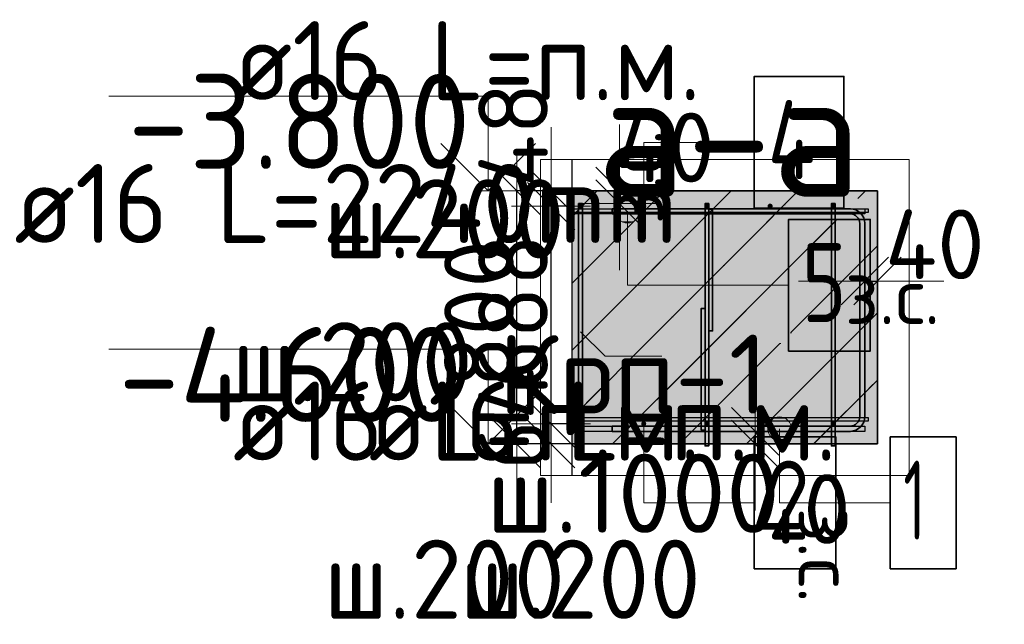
# Model space of a CAD drawing. Header units: millimetres. Extents: x 13527 to 139154, y -122592 to 61893.
# Tile 73 of 128: x 122117 to 125233, y 7387 to 9298. Entities that reach past the tile are written whole.
import ezdxf

# ---------------------------------------------------------------- set-up
doc = ezdxf.new("R2010")
doc.units = ezdxf.units.MM
doc.header["$PDMODE"] = 65
doc.linetypes.add('______11', pattern=[500, 400, -50, 0, -50])
doc.linetypes.add('______5', pattern=[1100, 800, -100, 100, -100])
for name, color, linetype, lineweight in [('Standard', 7, 'Continuous', 25), ('Арм.стержн. Арматура края', 96, 'Continuous', 35), ('Высотная отметки_ общее', 7, 'Continuous', 13), ('Размерная линия_ общее', 7, 'Continuous', 13)]:
    doc.layers.add(name, color=color, linetype=linetype, lineweight=lineweight)
for name, color, linetype, lineweight, true_color in [('Арм.стержн. Фиксатор', 7, 'Continuous', 35, 0x501e0f), ('Арм.стержн.верхн.зоны У', 7, 'Continuous', 35, 0xecec00), ('Арм.стержн.верхн.зоны Х', 7, 'Continuous', 35, 0x0000c6), ('Арм.стержн.ниж.зоны У', 7, 'Continuous', 35, 0x00b300), ('Арм.стержн.ниж.зоны Х', 7, 'Continuous', 35, 0xc600c6)]:
    doc.layers.add(name, color=color, linetype=linetype, lineweight=lineweight, true_color=true_color)
doc.styles.add('ARIAL', font='ARIAL.TTF')
doc.styles.add('ISOCPEUR', font='ISOCPEUR')
doc.dimstyles.new('DIMSTYLE_14', dxfattribs={"dimtxt": 220, "dimasz": 250, "dimexe": 0, "dimexo": 0.001, "dimgap": 110, "dimtad": 2, "dimdec": 0, "dimrnd": 1, "dimzin": 12, "dimdsep": 46, "dimtxsty": 'ISOCPEUR', "dimblk1": 'ALL_ML_STRICH', "dimblk2": 'ALL_ML_STRICH', "dimsah": 1, "dimcen": 0, "dimse1": 1, "dimse2": 1, "dimclrd": 7, "dimclre": 256, "dimclrt": 7, "dimadec": 0, "dimazin": 0, "dimtfac": 1, "dimtdec": 0, "dimtix": 1, "dimtmove": 2, "dimatfit": 3, "dimfxl": 0, "dimtvp": 1.2, "dimtzin": 0, "dimlwd": 0, "dimlwe": -3, "dimarcsym": 0})
doc.dimstyles.new('DIMSTYLE_16', dxfattribs={"dimtxt": 220, "dimasz": 250, "dimexe": 0, "dimexo": 0, "dimgap": 110, "dimtad": 2, "dimdec": 0, "dimrnd": 1, "dimzin": 12, "dimdsep": 46, "dimtxsty": 'ISOCPEUR', "dimblk1": 'ALL_ML_STRICH', "dimblk2": 'ALL_ML_STRICH', "dimsah": 1, "dimcen": 0, "dimclrd": 7, "dimclre": 256, "dimclrt": 7, "dimadec": 0, "dimazin": 0, "dimtfac": 1, "dimtdec": 0, "dimtix": 1, "dimtmove": 2, "dimatfit": 3, "dimfxl": 0, "dimtzin": 0, "dimlwd": 0, "dimlwe": -3, "dimarcsym": 0})
doc.dimstyles.new('DIMSTYLE_17', dxfattribs={"dimtxt": 220, "dimasz": 250, "dimexe": 0, "dimexo": 0.001, "dimgap": 110, "dimtad": 2, "dimdec": 0, "dimrnd": 1, "dimzin": 12, "dimdsep": 46, "dimtxsty": 'ISOCPEUR', "dimblk1": 'ALL_ML_STRICH', "dimblk2": 'ALL_ML_STRICH', "dimsah": 1, "dimcen": 0, "dimse1": 1, "dimse2": 1, "dimclrd": 7, "dimclre": 256, "dimclrt": 7, "dimadec": 0, "dimazin": 0, "dimtfac": 1, "dimtdec": 0, "dimtix": 1, "dimtmove": 2, "dimatfit": 3, "dimfxl": 0, "dimtvp": 1.2, "dimtzin": 0, "dimlwd": 0, "dimlwe": -3, "dimarcsym": 0})
doc.dimstyles.new('DIMSTYLE_18', dxfattribs={"dimtxt": 220, "dimasz": 250, "dimexe": 0, "dimexo": 0, "dimgap": 110, "dimtad": 2, "dimdec": 0, "dimrnd": 1, "dimzin": 12, "dimdsep": 46, "dimtxsty": 'ISOCPEUR', "dimblk1": 'ALL_ML_STRICH', "dimblk2": 'ALL_ML_STRICH', "dimsah": 1, "dimcen": 0, "dimclrd": 7, "dimclre": 256, "dimclrt": 7, "dimadec": 0, "dimazin": 0, "dimtfac": 1, "dimtdec": 0, "dimtix": 1, "dimtmove": 2, "dimatfit": 3, "dimfxl": 0, "dimtvp": 1.2, "dimtzin": 0, "dimlwd": 0, "dimlwe": -3, "dimarcsym": 0})
doc.dimstyles.new('DIMSTYLE_19', dxfattribs={"dimtxt": 220, "dimasz": 250, "dimexe": 0, "dimexo": 0, "dimgap": 110, "dimtad": 2, "dimdec": 0, "dimrnd": 1, "dimzin": 12, "dimdsep": 46, "dimtxsty": 'ISOCPEUR', "dimblk1": 'ALL_ML_STRICH', "dimblk2": 'ALL_ML_STRICH', "dimsah": 1, "dimcen": 0, "dimclrd": 7, "dimclre": 256, "dimclrt": 7, "dimadec": 0, "dimazin": 0, "dimtfac": 1, "dimtdec": 0, "dimtix": 1, "dimtmove": 2, "dimatfit": 3, "dimfxl": 0, "dimtvp": 1.2, "dimtzin": 0, "dimlwd": 0, "dimlwe": -3, "dimarcsym": 0})
doc.dimstyles.new('DIMSTYLE_5', dxfattribs={"dimtxt": 220, "dimasz": 250, "dimexe": 0, "dimexo": 0, "dimgap": 110, "dimtad": 2, "dimdec": 0, "dimrnd": 5, "dimzin": 12, "dimdsep": 46, "dimtxsty": 'ISOCPEUR', "dimblk1": 'ALL_ML_STRICH', "dimblk2": 'ALL_ML_STRICH', "dimsah": 1, "dimcen": 0, "dimclrd": 7, "dimclre": 256, "dimclrt": 7, "dimadec": 0, "dimazin": 0, "dimtfac": 1, "dimtdec": 0, "dimtix": 1, "dimtmove": 2, "dimatfit": 3, "dimfxl": 0, "dimtzin": 0, "dimlwd": 0, "dimlwe": -3, "dimarcsym": 0})

# ---------------------------------------------------------------- blocks, each defined once
blk = doc.blocks.new('ALL_ML_STRICH')
at = {"color": 0, "linetype": 'ByBlock', "lineweight": -2}
for p, q in [((0, -0.5), (0, 0.5)), ((-0.3, -0.3), (0.3, 0.3)), ((-1, 0), (0.5, 0))]:
    blk.add_line(p, q, dxfattribs=at)
blk = doc.blocks.new('*D69')
at = {"layer": 'DEFPOINTS', "color": 7, "linetype": 'Continuous', "lineweight": 13, "transparency": 33554687}
for p in [(123935.1, 8756.8), (123690.6, 7956.8), (123928.4, 7956.8)]:
    blk.add_point(p, dxfattribs=at)
at = {"layer": 'Размерная линия_ общее', "color": 253, "linetype": 'Continuous', "lineweight": -2, "true_color": 0xa0a0a0, "transparency": 33554687}
for p, q in [((123915.1, 8756.8), (123690.6, 8756.8)), ((123908.4, 7956.8), (123690.6, 7956.8))]:
    blk.add_line(p, q, dxfattribs=at)
at = {"layer": 'Размерная линия_ общее', "color": 7, "linetype": 'Continuous', "lineweight": -2, "transparency": 33554687}
blk.add_line((123690.6, 7956.8), (123690.6, 8756.8), dxfattribs=at)
at = {"layer": 'Размерная линия_ общее', "color": 7, "linetype": 'Continuous', "lineweight": 13, "transparency": 33554687, "xscale": 250, "yscale": 250, "zscale": 250}
for p, rotation in [((123690.6, 8756.8), 90), ((123690.6, 7956.8), 270)]:
    blk.add_blockref('ALL_ML_STRICH', p, dxfattribs=dict(at, rotation=rotation))
at = {"layer": 'Размерная линия_ общее', "color": 7, "linetype": 'Continuous', "lineweight": 13, "transparency": 33554687, "insert": (123570.6, 8367.8), "char_height": 220, "width": 660, "attachment_point": 5, "rotation": 90, "style": 'ISOCPEUR'}
blk.add_mtext('\\A1;{800}', dxfattribs=at)
blk = doc.blocks.new('*D519')
at = {"layer": 'DEFPOINTS', "color": 7, "linetype": 'Continuous', "lineweight": 13, "transparency": 33554687}
for p in [(124444.7, 7996.8), (124445.9, 7996.8), (124444.1, 7956.8)]:
    blk.add_point(p, dxfattribs=at)
at = {"layer": 'Размерная линия_ общее', "color": 7, "linetype": 'Continuous', "lineweight": -2, "transparency": 33554687}
blk.add_line((124444.7, 7996.8), (124444.7, 7956.8), dxfattribs=at)
at = {"layer": 'Размерная линия_ общее', "color": 7, "linetype": 'Continuous', "lineweight": 13, "transparency": 33554687, "xscale": 250, "yscale": 250, "zscale": 250}
for p, rotation in [((124444.7, 7956.8), 270), ((124444.7, 7996.8), 90)]:
    blk.add_blockref('ALL_ML_STRICH', p, dxfattribs=dict(at, rotation=rotation))
at = {"layer": 'Размерная линия_ общее', "color": 7, "linetype": 'Continuous', "lineweight": 13, "transparency": 33554687, "insert": (124588.7, 7751.3), "char_height": 220, "width": 440, "attachment_point": 5, "style": 'ISOCPEUR'}
blk.add_mtext('\\A1;{40}', dxfattribs=at)
at = {"layer": 'Размерная линия_ общее', "color": 7, "linetype": 'Continuous', "lineweight": 13, "transparency": 33554687, "insert": (124761.5, 7755.8), "char_height": 180, "width": 9, "attachment_point": 1, "rotation": 270, "line_spacing_factor": 0.60241, "style": 'ISOCPEUR'}
blk.add_mtext('з.с.', dxfattribs=at)
blk = doc.blocks.new('*D643')
at = {"layer": 'DEFPOINTS', "color": 7, "linetype": 'Continuous', "lineweight": 13, "transparency": 33554687}
for p in [(124791.7, 8473.2), (124791.7, 8472), (124831.7, 8471.4)]:
    blk.add_point(p, dxfattribs=at)
at = {"layer": 'Размерная линия_ общее', "color": 7, "linetype": 'Continuous', "lineweight": -2, "transparency": 33554687}
blk.add_line((124791.7, 8472), (124831.7, 8472), dxfattribs=at)
at = {"layer": 'Размерная линия_ общее', "color": 7, "linetype": 'Continuous', "lineweight": 13, "transparency": 33554687, "xscale": 250, "yscale": 250, "zscale": 250}
blk.add_blockref('ALL_ML_STRICH', (124831.7, 8472), dxfattribs=at)
at = {"layer": 'Размерная линия_ общее', "color": 7, "linetype": 'Continuous', "lineweight": 13, "transparency": 33554687, "xscale": 250, "yscale": 250, "zscale": 250, "rotation": 180}
blk.add_blockref('ALL_ML_STRICH', (124791.7, 8472), dxfattribs=at)
at = {"layer": 'Размерная линия_ общее', "color": 7, "linetype": 'Continuous', "lineweight": 13, "transparency": 33554687, "insert": (125012.7, 8588.1), "char_height": 220, "width": 440, "attachment_point": 5, "style": 'ISOCPEUR'}
blk.add_mtext('\\A1;{40}', dxfattribs=at)
at = {"layer": 'Размерная линия_ общее', "color": 7, "linetype": 'Continuous', "lineweight": 13, "transparency": 33554687, "insert": (124727.9, 8515.8), "char_height": 180, "width": 9, "attachment_point": 1, "line_spacing_factor": 0.60241, "style": 'ISOCPEUR'}
blk.add_mtext('з.с.', dxfattribs=at)
blk = doc.blocks.new('*D644')
at = {"layer": 'DEFPOINTS', "color": 7, "linetype": 'Continuous', "lineweight": 13, "transparency": 33554687}
for p in [(124014.1, 8756.8), (124014.7, 8716.8), (124015.9, 8716.8)]:
    blk.add_point(p, dxfattribs=at)
at = {"layer": 'Размерная линия_ общее', "color": 7, "linetype": 'Continuous', "lineweight": -2, "transparency": 33554687}
blk.add_line((124014.7, 8716.8), (124014.7, 8756.8), dxfattribs=at)
at = {"layer": 'Размерная линия_ общее', "color": 7, "linetype": 'Continuous', "lineweight": 13, "transparency": 33554687, "xscale": 250, "yscale": 250, "zscale": 250}
for p, rotation in [((124014.7, 8716.8), 270), ((124014.7, 8756.8), 90)]:
    blk.add_blockref('ALL_ML_STRICH', p, dxfattribs=dict(at, rotation=rotation))
at = {"layer": 'Размерная линия_ общее', "color": 7, "linetype": 'Continuous', "lineweight": 13, "transparency": 33554687, "insert": (124158.7, 8894.3), "char_height": 220, "width": 440, "attachment_point": 5, "style": 'ISOCPEUR'}
blk.add_mtext('\\A1;{40}', dxfattribs=at)
at = {"layer": 'Размерная линия_ общее', "color": 7, "linetype": 'Continuous', "lineweight": 13, "transparency": 33554687, "insert": (123973.1, 8650.5), "char_height": 180, "width": 9, "attachment_point": 1, "rotation": 90, "line_spacing_factor": 0.60241, "style": 'ISOCPEUR'}
blk.add_mtext('з.с.', dxfattribs=at)
blk = doc.blocks.new('*D645')
at = {"layer": 'DEFPOINTS', "color": 7, "linetype": 'Continuous', "lineweight": 13, "transparency": 33554687}
for p in [(123891.7, 8020.8), (123798.5, 7956.8), (123928.2, 7956.8)]:
    blk.add_point(p, dxfattribs=at)
at = {"layer": 'Размерная линия_ общее', "color": 253, "linetype": 'Continuous', "lineweight": -2, "true_color": 0xa0a0a0, "transparency": 33554687}
for p, q in [((123871.7, 8020.8), (123798.5, 8020.8)), ((123908.2, 7956.8), (123798.5, 7956.8))]:
    blk.add_line(p, q, dxfattribs=at)
at = {"layer": 'Размерная линия_ общее', "color": 7, "linetype": 'Continuous', "lineweight": -2, "transparency": 33554687}
blk.add_line((123798.5, 7956.8), (123798.5, 8020.8), dxfattribs=at)
at = {"layer": 'Размерная линия_ общее', "color": 7, "linetype": 'Continuous', "lineweight": 13, "transparency": 33554687, "xscale": 250, "yscale": 250, "zscale": 250}
for p, rotation in [((123798.5, 7956.8), 270), ((123798.5, 8020.8), 90)]:
    blk.add_blockref('ALL_ML_STRICH', p, dxfattribs=dict(at, rotation=rotation))
at = {"layer": 'Размерная линия_ общее', "color": 7, "linetype": 'Continuous', "lineweight": 13, "transparency": 33554687, "insert": (123678.4, 8036.1), "char_height": 220, "width": 440, "attachment_point": 5, "rotation": 90, "style": 'ISOCPEUR'}
blk.add_mtext('\\A1;{64}', dxfattribs=at)
blk = doc.blocks.new('*D646')
at = {"layer": 'DEFPOINTS', "color": 7, "linetype": 'Continuous', "lineweight": 13, "transparency": 33554687}
for p in [(123891.7, 8708.8), (123798.5, 8020.8), (123891.7, 8020.8)]:
    blk.add_point(p, dxfattribs=at)
at = {"layer": 'Размерная линия_ общее', "color": 253, "linetype": 'Continuous', "lineweight": -2, "true_color": 0xa0a0a0, "transparency": 33554687}
for p, q in [((123871.7, 8708.8), (123798.5, 8708.8)), ((123871.7, 8020.8), (123798.5, 8020.8))]:
    blk.add_line(p, q, dxfattribs=at)
at = {"layer": 'Размерная линия_ общее', "color": 7, "linetype": 'Continuous', "lineweight": -2, "transparency": 33554687}
blk.add_line((123798.5, 8020.8), (123798.5, 8708.8), dxfattribs=at)
at = {"layer": 'Размерная линия_ общее', "color": 7, "linetype": 'Continuous', "lineweight": 13, "transparency": 33554687, "xscale": 250, "yscale": 250, "zscale": 250}
for p, rotation in [((123798.5, 8708.8), 90), ((123798.5, 8020.8), 270)]:
    blk.add_blockref('ALL_ML_STRICH', p, dxfattribs=dict(at, rotation=rotation))
at = {"layer": 'Размерная линия_ общее', "color": 7, "linetype": 'Continuous', "lineweight": 13, "transparency": 33554687, "insert": (123678.5, 8375.8), "char_height": 220, "width": 660, "attachment_point": 5, "rotation": 90, "style": 'ISOCPEUR'}
blk.add_mtext('\\A1;{688}', dxfattribs=at)
blk = doc.blocks.new('*D647')
at = {"layer": 'DEFPOINTS', "color": 7, "linetype": 'Continuous', "lineweight": 13, "transparency": 33554687}
for p in [(123937.2, 8756.8), (123798.5, 8708.8), (123891.7, 8708.8)]:
    blk.add_point(p, dxfattribs=at)
at = {"layer": 'Размерная линия_ общее', "color": 253, "linetype": 'Continuous', "lineweight": -2, "true_color": 0xa0a0a0, "transparency": 33554687}
for p, q in [((123917.2, 8756.8), (123798.5, 8756.8)), ((123871.7, 8708.8), (123798.5, 8708.8))]:
    blk.add_line(p, q, dxfattribs=at)
at = {"layer": 'Размерная линия_ общее', "color": 7, "linetype": 'Continuous', "lineweight": -2, "transparency": 33554687}
blk.add_line((123798.5, 8708.8), (123798.5, 8756.8), dxfattribs=at)
at = {"layer": 'Размерная линия_ общее', "color": 7, "linetype": 'Continuous', "lineweight": 13, "transparency": 33554687, "xscale": 250, "yscale": 250, "zscale": 250}
for p, rotation in [((123798.5, 8708.8), 270), ((123798.5, 8756.8), 90)]:
    blk.add_blockref('ALL_ML_STRICH', p, dxfattribs=dict(at, rotation=rotation))
at = {"layer": 'Размерная линия_ общее', "color": 7, "linetype": 'Continuous', "lineweight": 13, "transparency": 33554687, "insert": (123678.5, 8934.6), "char_height": 220, "width": 440, "attachment_point": 5, "rotation": 90, "style": 'ISOCPEUR'}
blk.add_mtext('\\A1;{48}', dxfattribs=at)
blk = doc.blocks.new('COMPLEX_ELEVATIONDIM_0')
at = {"layer": 'Высотная отметки_ общее', "color": 7, "linetype": 'Continuous', "lineweight": 13, "transparency": 33554687}
for p, q in [((123599.5, 9056.8), (122399.5, 9056.8)), ((123599.5, 8756.8), (123599.5, 9056.8)), ((123599.5, 8756.8), (123449.5, 8906.8)), ((123599.5, 8756.8), (123749.5, 8906.8)), ((123599.5, 8756.8), (123599.5, 8756.8)), ((123599.5, 8756.8), (123599.5, 8756.8)), ((123599.5, 8756.8), (123711.9, 8756.8)), ((123599.5, 8756.8), (123599.5, 8756.8)), ((123599.5, 8756.8), (123599.5, 8756.8)), ((123599.5, 8256.8), (122399.5, 8256.8)), ((123599.5, 7956.8), (123599.5, 8256.8)), ((123599.5, 7956.8), (123449.5, 8106.8)), ((123599.5, 7956.8), (123749.5, 8106.8)), ((123599.5, 7956.8), (123599.5, 7956.8)), ((123599.5, 7956.8), (123599.5, 7956.8)), ((123599.5, 7956.8), (123711.9, 7956.8)), ((123599.5, 7956.8), (123599.5, 7956.8)), ((123599.5, 7956.8), (123599.5, 7956.8))]:
    blk.add_line(p, q, dxfattribs=at)
at = {"layer": 'Высотная отметки_ общее', "color": 7, "linetype": 'Continuous', "lineweight": 13, "transparency": 33554687, "char_height": 300, "attachment_point": 7, "style": 'ISOCPEUR'}
for s, insert, width in [('\\W0.95;-3.800', (122459.5, 8826.8), 1281.436), ('\\W0.95;-4.600', (122429.5, 8026.8), 1311.684)]:
    blk.add_mtext(s, dxfattribs=dict(at, insert=insert, width=width))

msp = doc.modelspace()

# ---------------------------------------------------------------- hatches: boundary and pattern name
at = {"layer": 'Standard', "linetype": 'Continuous', "lineweight": 13, "transparency": 33554687}
h = msp.add_hatch(dxfattribs=at)
h.set_pattern_fill('__________539', scale=100, style=0, pattern_type=2)
h.set_pattern_definition([(45, (0, 0), (-212.132, 212.132), [400, -50, 0, -50]), (45, (-106.07, 106.07), (-212.132, 212.132), [800, -100, 100, -100])])
h.paths.add_polyline_path([(124831.7, 8756.8), (123865.1, 8756.8), (123865.1, 7956.8), (124831.7, 7956.8)], flags=0)
msp.add_hatch(color=9, dxfattribs=at).paths.add_polyline_path([(124831.7, 8756.8), (123865.1, 8756.8), (123865.1, 7956.8), (124831.7, 7956.8)])
at = {"layer": 'Арм.стержн. Арматура края', "linetype": 'Continuous', "lineweight": 13, "transparency": 33554687}
for points in [[(124007.9, 8711.6), (124072.4, 8711.6), (124058.9, 8725.1)], [(124007.9, 8711.6), (124058.9, 8725.1), (124021.4, 8725.1)], [(124021.4, 8725.1), (124058.9, 8725.1), (124040.2, 8730.3)], [(124002.7, 8692.8), (124077.7, 8692.8), (124072.4, 8711.6)], [(124002.7, 8692.8), (124072.4, 8711.6), (124007.9, 8711.6)], [(124007.9, 8674.1), (124077.7, 8692.8), (124002.7, 8692.8)], [(124007.9, 8674.1), (124072.4, 8674.1), (124077.7, 8692.8)], [(124021.4, 8660.6), (124072.4, 8674.1), (124007.9, 8674.1)], [(124021.4, 8660.6), (124058.9, 8660.6), (124072.4, 8674.1)], [(124058.9, 8660.6), (124021.4, 8660.6), (124040.2, 8655.3)]]:
    msp.add_hatch(color=7, dxfattribs=at).paths.add_polyline_path(points)
at = {"layer": 'Арм.стержн.верхн.зоны У', "linetype": 'Continuous', "lineweight": 50, "transparency": 33554687}
for points in [[(123899.7, 8708.8), (123899.1, 8711.9), (123897.4, 8714.5), (123894.8, 8716.2), (123891.7, 8716.8), (123888.7, 8716.2), (123886.1, 8714.5), (123884.3, 8711.9), (123883.7, 8708.8), (123884.3, 8705.8), (123886.1, 8703.2), (123888.7, 8701.5), (123891.7, 8700.8), (123894.8, 8701.5), (123897.4, 8703.2), (123899.1, 8705.8)], [(124099.7, 8708.8), (124099.1, 8711.9), (124097.4, 8714.5), (124094.8, 8716.2), (124091.7, 8716.8), (124088.7, 8716.2), (124086.1, 8714.5), (124084.3, 8711.9), (124083.7, 8708.8), (124084.3, 8705.8), (124086.1, 8703.2), (124088.7, 8701.5), (124091.7, 8700.8), (124094.8, 8701.5), (124097.4, 8703.2), (124099.1, 8705.8)], [(124299.7, 8708.8), (124299.1, 8711.9), (124297.4, 8714.5), (124294.8, 8716.2), (124291.7, 8716.8), (124288.7, 8716.2), (124286.1, 8714.5), (124284.3, 8711.9), (124283.7, 8708.8), (124284.3, 8705.8), (124286.1, 8703.2), (124288.7, 8701.5), (124291.7, 8700.8), (124294.8, 8701.5), (124297.4, 8703.2), (124299.1, 8705.8)], [(124499.7, 8708.8), (124499.1, 8711.9), (124497.4, 8714.5), (124494.8, 8716.2), (124491.7, 8716.8), (124488.7, 8716.2), (124486.1, 8714.5), (124484.3, 8711.9), (124483.7, 8708.8), (124484.3, 8705.8), (124486.1, 8703.2), (124488.7, 8701.5), (124491.7, 8700.8), (124494.8, 8701.5), (124497.4, 8703.2), (124499.1, 8705.8)], [(124699.7, 8708.8), (124699.1, 8711.9), (124697.4, 8714.5), (124694.8, 8716.2), (124691.7, 8716.8), (124688.7, 8716.2), (124686.1, 8714.5), (124684.3, 8711.9), (124683.7, 8708.8), (124684.3, 8705.8), (124686.1, 8703.2), (124688.7, 8701.5), (124691.7, 8700.8), (124694.8, 8701.5), (124697.4, 8703.2), (124699.1, 8705.8)]]:
    msp.add_hatch(color=7, dxfattribs=at).paths.add_polyline_path(points)
at = {"layer": 'Арм.стержн.ниж.зоны У', "linetype": 'Continuous', "lineweight": 50, "transparency": 33554687}
for points in [[(123899.7, 8020.8), (123899.1, 8023.9), (123897.4, 8026.5), (123894.8, 8028.2), (123891.7, 8028.8), (123888.7, 8028.2), (123886.1, 8026.5), (123884.3, 8023.9), (123883.7, 8020.8), (123884.3, 8017.8), (123886.1, 8015.2), (123888.7, 8013.5), (123891.7, 8012.8), (123894.8, 8013.5), (123897.4, 8015.2), (123899.1, 8017.8)], [(124099.7, 8020.8), (124099.1, 8023.9), (124097.4, 8026.5), (124094.8, 8028.2), (124091.7, 8028.8), (124088.7, 8028.2), (124086.1, 8026.5), (124084.3, 8023.9), (124083.7, 8020.8), (124084.3, 8017.8), (124086.1, 8015.2), (124088.7, 8013.5), (124091.7, 8012.8), (124094.8, 8013.5), (124097.4, 8015.2), (124099.1, 8017.8)], [(124299.7, 8020.8), (124299.1, 8023.9), (124297.4, 8026.5), (124294.8, 8028.2), (124291.7, 8028.8), (124288.7, 8028.2), (124286.1, 8026.5), (124284.3, 8023.9), (124283.7, 8020.8), (124284.3, 8017.8), (124286.1, 8015.2), (124288.7, 8013.5), (124291.7, 8012.8), (124294.8, 8013.5), (124297.4, 8015.2), (124299.1, 8017.8)], [(124499.7, 8020.8), (124499.1, 8023.9), (124497.4, 8026.5), (124494.8, 8028.2), (124491.7, 8028.8), (124488.7, 8028.2), (124486.1, 8026.5), (124484.3, 8023.9), (124483.7, 8020.8), (124484.3, 8017.8), (124486.1, 8015.2), (124488.7, 8013.5), (124491.7, 8012.8), (124494.8, 8013.5), (124497.4, 8015.2), (124499.1, 8017.8)], [(124699.7, 8020.8), (124699.1, 8023.9), (124697.4, 8026.5), (124694.8, 8028.2), (124691.7, 8028.8), (124688.7, 8028.2), (124686.1, 8026.5), (124684.3, 8023.9), (124683.7, 8020.8), (124684.3, 8017.8), (124686.1, 8015.2), (124688.7, 8013.5), (124691.7, 8012.8), (124694.8, 8013.5), (124697.4, 8015.2), (124699.1, 8017.8)]]:
    msp.add_hatch(color=7, dxfattribs=at).paths.add_polyline_path(points)
at = {"layer": 'Арм.стержн.ниж.зоны Х', "linetype": 'Continuous', "lineweight": 13, "transparency": 33554687}
for points in [[(124503, 8037.1), (124540.5, 8037.1), (124521.7, 8042.3)], [(124484.2, 8004.8), (124559.2, 8004.8), (124554, 8023.6)], [(124484.2, 8004.8), (124554, 8023.6), (124489.5, 8023.6)], [(124489.5, 8023.6), (124554, 8023.6), (124540.5, 8037.1)], [(124489.5, 8023.6), (124540.5, 8037.1), (124503, 8037.1)], [(124489.5, 7986.1), (124559.2, 8004.8), (124484.2, 8004.8)], [(124489.5, 7986.1), (124554, 7986.1), (124559.2, 8004.8)], [(124503, 7972.6), (124554, 7986.1), (124489.5, 7986.1)], [(124503, 7972.6), (124540.5, 7972.6), (124554, 7986.1)], [(124540.5, 7972.6), (124503, 7972.6), (124521.7, 7967.3)]]:
    msp.add_hatch(color=7, dxfattribs=at).paths.add_polyline_path(points)

# ---------------------------------------------------------------- linework, layer by layer
at = {"layer": 'Standard', "color": 7, "linetype": 'Continuous', "lineweight": 25, "transparency": 33554687}
msp.add_line((123865.1, 7856.8), (123865.1, 8856.8), dxfattribs=at)
msp.add_line((123865.1, 7856.8), (123865.1, 8856.8), dxfattribs=at)
at = {"layer": 'Standard', "color": 7, "linetype": 'Continuous', "lineweight": 13, "transparency": 33554687}
for p, q in [((124014.7, 8756.8), (124014.7, 8846.8)), ((124831.7, 8472), (124921.7, 8472)), ((124444.7, 7956.8), (124444.7, 7876.8))]:
    msp.add_line(p, q, dxfattribs=at)
at = {"layer": 'Standard', "color": 7, "linetype": 'Continuous', "lineweight": 35, "transparency": 33554687}
for p, q in [((124831.7, 8756.8), (123865.1, 8756.8)), ((124831.7, 8756.8), (123865.1, 8756.8)), ((124831.7, 7956.8), (124831.7, 8756.8)), ((124831.7, 7956.8), (124831.7, 8756.8)), ((123865.1, 7956.8), (124831.7, 7956.8)), ((123865.1, 7956.8), (124831.7, 7956.8))]:
    msp.add_line(p, q, dxfattribs=at)
at = {"layer": 'Standard', "color": 253, "linetype": '______11', "lineweight": 13, "true_color": 0xababab, "transparency": 33554687}
for p, q in [((123865.1, 8465.3), (124156.7, 8756.8)), ((123865.1, 8041), (124580.9, 8756.8)), ((124205.2, 7956.8), (124831.7, 8583.4)), ((124629.5, 7956.8), (124831.7, 8159.1))]:
    msp.add_line(p, q, dxfattribs=at)
at = {"layer": 'Standard', "color": 253, "linetype": '______5', "lineweight": 13, "true_color": 0xababab, "transparency": 33554687}
for p, q in [((123865.1, 8677.4), (123944.5, 8756.8)), ((123865.1, 8253.2), (124368.8, 8756.8)), ((123993.1, 7956.8), (124793.1, 8756.8)), ((124417.3, 7956.8), (124831.7, 8371.2))]:
    msp.add_line(p, q, dxfattribs=at)
at = {"layer": 'Standard', "color": 7, "linetype": 'Continuous', "lineweight": 13, "transparency": 33554687}
for points in [[(123765.1, 7856.8), (124931.7, 7856.8), (124931.7, 8856.8), (123765.1, 8856.8), (123765.1, 7856.8)], [(123891.7, 8311.9), (123969.5, 8234.1), (124149.5, 8234.1)]]:
    msp.add_lwpolyline(points, dxfattribs=at)
at = {"layer": 'Арм.стержн. Арматура края', "color": 7, "linetype": 'Continuous', "lineweight": 13, "transparency": 33554687}
for p, q in [((124040.2, 8730.3), (124040.2, 8730.3)), ((124002.7, 8692.8), (124002.7, 8692.8)), ((124040.2, 8458.6), (124040.2, 8692.8)), ((124077.7, 8692.8), (124077.7, 8692.8)), ((124040.2, 8655.3), (124040.2, 8655.3)), ((124040.2, 8458.6), (124550.2, 8458.6))]:
    msp.add_line(p, q, dxfattribs=at)
at = {"layer": 'Арм.стержн. Арматура края', "color": 7, "linetype": 'Continuous', "lineweight": 35, "transparency": 33554687}
for points in [[(123991.7, 8700.8), (124746, 8700.8), (124754.4, 8699.7), (124763.1, 8696.8), (124771.1, 8692.3), (124777.7, 8686.8), (124783.2, 8680.2), (124787.7, 8672.2), (124790.6, 8663.5), (124791.7, 8655.1), (124791.7, 8042.6), (124790.6, 8034.2), (124787.7, 8025.5), (124783.2, 8017.5), (124777.7, 8010.9), (124771.1, 8005.4), (124763.1, 8000.9), (124754.4, 7998), (124746, 7996.8), (123991.7, 7996.8), (123991.7, 8012.8), (124744.9, 8012.8), (124750.7, 8013.7), (124756.6, 8015.6), (124762, 8018.6), (124766.3, 8022.2), (124770, 8026.6), (124773, 8032), (124774.9, 8037.8), (124775.7, 8043.7), (124775.7, 8654), (124774.9, 8659.9), (124773, 8665.7), (124770, 8671.1), (124766.3, 8675.5), (124762, 8679.1), (124756.6, 8682.1), (124750.7, 8684), (124744.9, 8684.8), (123991.7, 8684.8), (123991.7, 8700.8)], [(123991.7, 8700.8), (124746, 8700.8), (124754.4, 8699.7), (124763.1, 8696.8), (124771.1, 8692.3), (124777.7, 8686.8), (124783.2, 8680.2), (124787.7, 8672.2), (124790.6, 8663.5), (124791.7, 8655.1), (124791.7, 8042.6), (124790.6, 8034.2), (124787.7, 8025.5), (124783.2, 8017.5), (124777.7, 8010.9), (124771.1, 8005.4), (124763.1, 8000.9), (124754.4, 7998), (124746, 7996.8), (123991.7, 7996.8), (123991.7, 8012.8), (124744.9, 8012.8), (124750.7, 8013.7), (124756.6, 8015.6), (124762, 8018.6), (124766.3, 8022.2), (124770, 8026.6), (124773, 8032), (124774.9, 8037.8), (124775.7, 8043.7), (124775.7, 8654), (124774.9, 8659.9), (124773, 8665.7), (124770, 8671.1), (124766.3, 8675.5), (124762, 8679.1), (124756.6, 8682.1), (124750.7, 8684), (124744.9, 8684.8), (123991.7, 8684.8), (123991.7, 8700.8)], [(123991.7, 8700.8), (124746, 8700.8), (124754.4, 8699.7), (124763.1, 8696.8), (124771.1, 8692.3), (124777.7, 8686.8), (124783.2, 8680.2), (124787.7, 8672.2), (124790.6, 8663.5), (124791.7, 8655.1), (124791.7, 8042.6), (124790.6, 8034.2), (124787.7, 8025.5), (124783.2, 8017.5), (124777.7, 8010.9), (124771.1, 8005.4), (124763.1, 8000.9), (124754.4, 7998), (124746, 7996.8), (123991.7, 7996.8), (123991.7, 8012.8), (124744.9, 8012.8), (124750.7, 8013.7), (124756.6, 8015.6), (124762, 8018.6), (124766.3, 8022.2), (124770, 8026.6), (124773, 8032), (124774.9, 8037.8), (124775.7, 8043.7), (124775.7, 8654), (124774.9, 8659.9), (124773, 8665.7), (124770, 8671.1), (124766.3, 8675.5), (124762, 8679.1), (124756.6, 8682.1), (124750.7, 8684), (124744.9, 8684.8), (123991.7, 8684.8), (123991.7, 8700.8)], [(124550.2, 8250.3), (124808.5, 8250.3), (124808.5, 8667), (124550.2, 8667), (124550.2, 8250.3)]]:
    msp.add_lwpolyline(points, dxfattribs=at)
at = {"layer": 'Арм.стержн. Арматура края', "color": 7, "linetype": 'Continuous', "lineweight": 13, "transparency": 33554687}
msp.add_circle((124040.2, 8692.8), 37.5, dxfattribs=at)
at = {"layer": 'Арм.стержн. Фиксатор', "color": 34, "linetype": 'Continuous', "lineweight": 25, "transparency": 33554687}
for points in [[(123859.1, 8700.8), (124801.7, 8700.8), (124801.7, 8688.8), (123859.1, 8688.8), (123859.1, 8700.8)], [(123859.1, 8040.8), (124801.7, 8040.8), (124801.7, 8028.8), (123859.1, 8028.8), (123859.1, 8040.8)]]:
    msp.add_lwpolyline(points, dxfattribs=at)
at = {"layer": 'Арм.стержн. Фиксатор', "color": 34, "linetype": 'Continuous', "lineweight": 35, "transparency": 33554687}
for points in [[(123897.7, 8716.8), (123897.7, 7950.8), (123885.7, 7950.8), (123885.7, 8716.8), (123897.7, 8716.8)], [(124297.7, 8716.8), (124297.7, 7950.8), (124285.7, 7950.8), (124285.7, 8716.8), (124297.7, 8716.8)], [(124297.7, 8314.5), (124297.7, 8699.3), (124309.7, 8699.3), (124309.7, 8314.5), (124297.7, 8314.5)], [(124697.7, 8716.8), (124697.7, 7950.8), (124685.7, 7950.8), (124685.7, 8716.8), (124697.7, 8716.8)], [(124273.7, 8000.9), (124273.7, 8385.5), (124285.7, 8385.5), (124285.7, 8000.9), (124273.7, 8000.9)]]:
    msp.add_lwpolyline(points, dxfattribs=at)
at = {"layer": 'Арм.стержн.верхн.зоны У', "color": 7, "linetype": 'Continuous', "lineweight": 13, "transparency": 33554687}
for q in [(124441.7, 8910.5), (124091.7, 8708.8)]:
    msp.add_line((124091.7, 8910.5), q, dxfattribs=at)
at = {"layer": 'Арм.стержн.верхн.зоны У', "color": 52, "linetype": 'Continuous', "lineweight": 25, "transparency": 33554687}
msp.add_line((124831.7, 8756.8), (124831.7, 8756.8), dxfattribs=at)
at = {"layer": 'Арм.стержн.верхн.зоны У', "color": 7, "linetype": 'Continuous', "lineweight": 35, "transparency": 33554687}
msp.add_lwpolyline([(124441.7, 8702.2), (124725.1, 8702.2), (124725.1, 9118.8), (124441.7, 9118.8), (124441.7, 8702.2)], dxfattribs=at)
at = {"layer": 'Арм.стержн.верхн.зоны Х', "color": 52, "linetype": 'Continuous', "lineweight": 25, "transparency": 33554687}
msp.add_line((124831.7, 8756.8), (124831.7, 8756.8), dxfattribs=at)
at = {"layer": 'Арм.стержн.верхн.зоны Х', "color": 7, "linetype": 'Continuous', "lineweight": 25, "transparency": 33554687}
msp.add_lwpolyline([(124791.7, 8684.8), (123857.1, 8684.8), (123857.1, 8700.8), (124791.7, 8700.8), (124791.7, 8684.8)], dxfattribs=at)
msp.add_lwpolyline([(124791.7, 8684.8), (123857.1, 8684.8), (123857.1, 8700.8), (124791.7, 8700.8), (124791.7, 8684.8)], dxfattribs=at)
msp.add_lwpolyline([(124791.7, 8684.8), (123857.1, 8684.8), (123857.1, 8700.8), (124791.7, 8700.8), (124791.7, 8684.8)], dxfattribs=at)
at = {"layer": 'Арм.стержн.ниж.зоны У', "color": 7, "linetype": 'Continuous', "lineweight": 13, "transparency": 33554687}
for q in [(124091.7, 8020.8), (124441.7, 7770.8)]:
    msp.add_line((124091.7, 7770.8), q, dxfattribs=at)
at = {"layer": 'Арм.стержн.ниж.зоны У', "color": 52, "linetype": 'Continuous', "lineweight": 25, "transparency": 33554687}
msp.add_line((124831.7, 7956.8), (124831.7, 7956.8), dxfattribs=at)
at = {"layer": 'Арм.стержн.ниж.зоны У', "color": 7, "linetype": 'Continuous', "lineweight": 35, "transparency": 33554687}
msp.add_lwpolyline([(124441.7, 7562.5), (124700.1, 7562.5), (124700.1, 7979.2), (124441.7, 7979.2), (124441.7, 7562.5)], dxfattribs=at)
at = {"layer": 'Арм.стержн.ниж.зоны Х', "color": 7, "linetype": 'Continuous', "lineweight": 13, "transparency": 33554687}
for p, q in [((124521.7, 8042.3), (124521.7, 8042.3)), ((124484.2, 8004.8), (124484.2, 8004.8)), ((124521.7, 7770.8), (124521.7, 8004.8)), ((124559.2, 8004.8), (124559.2, 8004.8)), ((124521.7, 7967.3), (124521.7, 7967.3)), ((124521.7, 7770.8), (124871.7, 7770.8))]:
    msp.add_line(p, q, dxfattribs=at)
at = {"layer": 'Арм.стержн.ниж.зоны Х', "color": 52, "linetype": 'Continuous', "lineweight": 25, "transparency": 33554687}
msp.add_line((124831.7, 7956.8), (124831.7, 7956.8), dxfattribs=at)
at = {"layer": 'Арм.стержн.ниж.зоны Х', "color": 7, "linetype": 'Continuous', "lineweight": 25, "transparency": 33554687}
msp.add_lwpolyline([(124791.7, 7996.8), (123857.1, 7996.8), (123857.1, 8012.8), (124791.7, 8012.8), (124791.7, 7996.8)], dxfattribs=at)
msp.add_lwpolyline([(124791.7, 7996.8), (123857.1, 7996.8), (123857.1, 8012.8), (124791.7, 8012.8), (124791.7, 7996.8)], dxfattribs=at)
msp.add_lwpolyline([(124791.7, 7996.8), (123857.1, 7996.8), (123857.1, 8012.8), (124791.7, 8012.8), (124791.7, 7996.8)], dxfattribs=at)
at = {"layer": 'Арм.стержн.ниж.зоны Х', "color": 7, "linetype": 'Continuous', "lineweight": 35, "transparency": 33554687}
msp.add_lwpolyline([(124871.7, 7562.5), (125080.1, 7562.5), (125080.1, 7979.2), (124871.7, 7979.2), (124871.7, 7562.5)], dxfattribs=at)
at = {"layer": 'Арм.стержн.ниж.зоны Х', "color": 7, "linetype": 'Continuous', "lineweight": 13, "transparency": 33554687}
msp.add_circle((124521.7, 8004.8), 37.5, dxfattribs=at)

# ---------------------------------------------------------------- block references
at = {"layer": 'Высотная отметки_ общее', "color": 7, "linetype": 'Continuous', "lineweight": 13, "transparency": 33554687}
msp.add_blockref('COMPLEX_ELEVATIONDIM_0', (0, 0), dxfattribs=at)

# ---------------------------------------------------------------- texts
at = {"layer": 'Standard', "color": 7, "linetype": 'Continuous', "lineweight": 25, "transparency": 33554687, "insert": (124361.8, 9138.4), "char_height": 400, "width": 1104, "attachment_point": 2, "style": 'ISOCPEUR'}
msp.add_mtext('\\A1;{\\fISOCPEUR|i0|b0;\\H400.000000;\\W1.000000;\\C7;а-а}\\P', dxfattribs=at)
at = {"layer": 'Standard', "color": 7, "linetype": 'Continuous', "lineweight": 13, "transparency": 33554687, "insert": (124058.3, 8302.5), "char_height": 250, "width": 1065.552, "attachment_point": 2, "line_spacing_factor": 0.903614, "style": 'ARIAL'}
msp.add_mtext('\\A1;{\\fISOCPEUR|i0|b0;\\H250.000000;\\W1.000000;\\C7;Крп-1}\\P{\\fISOCPEUR|i0|b0;\\H250.000000;\\W1.000000;\\C7;ш.1000}\\P', dxfattribs=at)
at = {"layer": 'Арм.стержн. Арматура края', "color": 7, "linetype": 'Continuous', "lineweight": 25, "transparency": 33554687, "char_height": 250, "attachment_point": 7, "style": 'ISOCPEUR'}
for s, insert, width in [('\\W0.96;ø16 L=2240mm ', (122100.2, 8592), 2468.874), ('\\W0.78;5', (124591.8, 8342), 272.006), ('\\W0.95;ш.200 ', (122787.7, 8092), 1093.33)]:
    msp.add_mtext(s, dxfattribs=dict(at, insert=insert, width=width))
at = {"layer": 'Арм.стержн.верхн.зоны У', "color": 7, "linetype": 'Continuous', "lineweight": 25, "transparency": 33554687, "char_height": 250, "attachment_point": 7, "style": 'ISOCPEUR'}
for s, insert, width in [('\\W0.94;ø16 L=п.м.', (122791.7, 9043.8), 1666.526), ('\\W0.80;4', (124483.4, 8793.8), 299.861), ('\\W0.95;ш.200 ', (123079.2, 8543.8), 1093.33)]:
    msp.add_mtext(s, dxfattribs=dict(at, insert=insert, width=width))
at = {"layer": 'Арм.стержн.ниж.зоны У', "color": 7, "linetype": 'Continuous', "lineweight": 25, "transparency": 33554687, "char_height": 250, "attachment_point": 7, "style": 'ISOCPEUR'}
for s, insert, width in [('\\W0.94;ø16 L=п.м.', (122791.7, 7904.2), 1666.526), ('\\W0.78;2', (124483.4, 7654.2), 272.006), ('\\W0.95;ш.200 ', (123079.2, 7404.2), 1093.33)]:
    msp.add_mtext(s, dxfattribs=dict(at, insert=insert, width=width))
at = {"layer": 'Арм.стержн.ниж.зоны Х', "color": 7, "linetype": 'Continuous', "lineweight": 25, "transparency": 33554687, "char_height": 250, "attachment_point": 7, "style": 'ISOCPEUR'}
for s, insert, width in [('\\W0.94;ø16 L=п.м.', (123221.7, 7904.2), 1666.526), ('\\W0.56;1', (124913.4, 7654.2), 194.444), ('\\W0.95;ш.200 ', (123509.2, 7404.2), 1093.33)]:
    msp.add_mtext(s, dxfattribs=dict(at, insert=insert, width=width))

# ---------------------------------------------------------------- dimensions: what is measured, and where the dimension line sits
at = {"layer": 'Размерная линия_ общее', "color": 7, "linetype": 'Continuous', "lineweight": 13, "transparency": 33554687}
for base, p1, p2, dimstyle, picture, middle in [((123798.5, 8756.8), (123871.7, 8708.8), (123917.2, 8756.8), 'DIMSTYLE_19', '*D647', (123678.5, 8934.6)), ((123690.6, 8756.8), (123908.4, 7956.8), (123915.1, 8756.8), 'DIMSTYLE_5', '*D69', (123570.6, 8367.8)), ((123798.5, 8708.8), (123871.7, 8020.8), (123871.7, 8708.8), 'DIMSTYLE_16', '*D646', (123678.5, 8375.8)), ((123798.5, 8020.8), (123908.2, 7956.8), (123871.7, 8020.8), 'DIMSTYLE_18', '*D645', (123678.4, 8036.1))]:
    dim = msp.add_linear_dim(base=base, p1=p1, p2=p2, angle=90, dimstyle=dimstyle, override={"dimpost": '<>', "dimclrd": 7, "dimclre": 253, "dimclrt": 7, "dimlwd": 0, "dimlwe": 65533}, dxfattribs=at)
    dim.commit()
    dim.dimension.update_dxf_attribs({"geometry": picture, "text_midpoint": middle, "dimtype": 160})
for base, p1, p2, angle, dimstyle, picture, middle in [((124014.7, 8756.8), (124015.9, 8716.8), (124014.1, 8756.8), 90, 'DIMSTYLE_17', '*D644', (124158.7, 8894.3)), ((124444.7, 7956.8), (124445.9, 7996.8), (124444.1, 7956.8), 270, 'DIMSTYLE_14', '*D519', (124588.7, 7751.3))]:
    dim = msp.add_linear_dim(base=base, p1=p1, p2=p2, angle=angle, text='<>\\Xз.с.', dimstyle=dimstyle, override={"dimpost": '<>', "dimclrd": 7, "dimclre": 253, "dimclrt": 7, "dimlwd": 0, "dimlwe": 65533}, dxfattribs=at)
    dim.commit()
    dim.dimension.update_dxf_attribs({"geometry": picture, "text_midpoint": middle, "dimtype": 160})
dim = msp.add_linear_dim(base=(124831.7, 8472), p1=(124791.7, 8473.2), p2=(124831.7, 8471.4), text='<>\\Xз.с.', dimstyle='DIMSTYLE_17', override={"dimpost": '<>', "dimclrd": 7, "dimclre": 253, "dimclrt": 7, "dimlwd": 0, "dimlwe": 65533}, dxfattribs=at)
dim.commit()
dim.dimension.update_dxf_attribs({"geometry": '*D643', "text_midpoint": (125012.7, 8588.1), "dimtype": 160})

doc.saveas('drawing.dxf')
